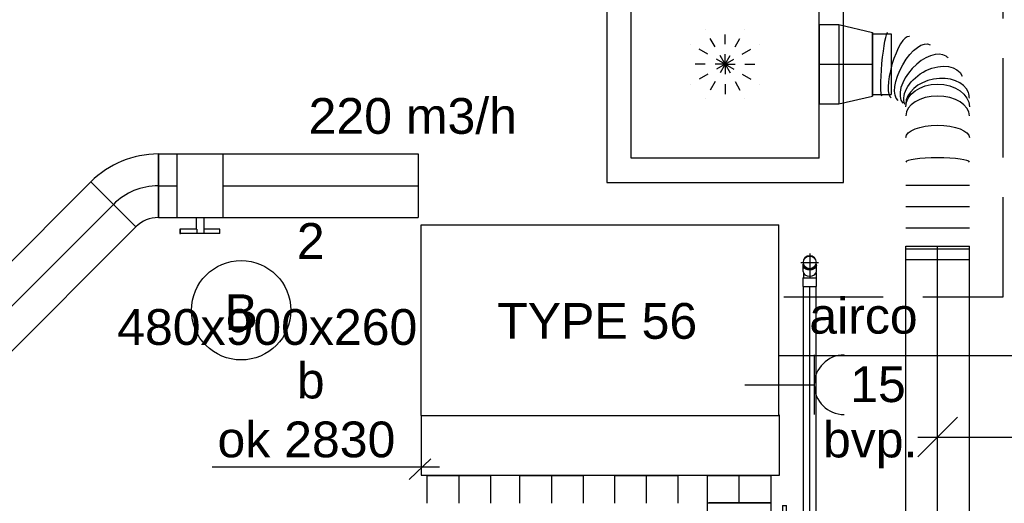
# Model space of a CAD drawing. Extents: x -257677 to 221252, y -185516 to 120782.
# Tile 118 of 171: x -26233 to -23756, y -50805 to -49589. Entities that reach past the tile are written whole.
import ezdxf
from ezdxf.enums import TextEntityAlignment as Align
from ezdxf.lldxf.tags import DXFTag

# ---------------------------------------------------------------- set-up
doc = ezdxf.new("R2010")
doc.units = 0
doc.header["$LTSCALE"] = 50
for name, pattern in [('2322140', [45, 40, -5]), ('2322203', [45, 5, -2, 5, -2, 5, -2, 5, -2, 5, -2, 5, -5]), ('AUSGEZOGEN', [0]), ('STREEPJES', [0.1, 0.05, -0.05])]:
    doc.linetypes.add(name, pattern=pattern)
doc.layers.get('0').update_dxf_attribs({"linetype": 'CONTINUOUS'})
for name, color, linetype in [('AIRCO', 3, 'CONTINUOUS'), ('EL6222--', 3, 'CONTINUOUS'), ('EL6311--', 3, 'CONTINUOUS'), ('WL524---_D', 153, 'CONTINUOUS'), ('WL524---_HARTLIJN', 8, 'CONTINUOUS'), ('WL5448--', 4, 'CONTINUOUS'), ('WL570---_RETOUR_RST', 2, 'CONTINUOUS'), ('WL570---_TOEVOER', 3, 'CONTINUOUS'), ('WL570---_TOEVOER_HL', 8, 'CONTINUOUS'), ('WL570---_TOEVOER_RST', 2, 'CONTINUOUS'), ('WL570---_TOEVOER_RST_HL', 1, 'CONTINUOUS'), ('WL5911--_D', 2, 'CONTINUOUS'), ('WM570---_TOEVOER', 1, 'CONTINUOUS'), ('WM570---_TOEVOER_PR', 1, 'CONTINUOUS'), ('WM570---_TOEVOER_RST_PR', 1, 'CONTINUOUS')]:
    doc.layers.add(name, color=color, linetype=linetype)
doc.styles.add('BURO-018', font='ARIAL.TTF', dxfattribs={"height": 63})
doc.styles.add('BURO-025', font='ARIAL.TTF', dxfattribs={"height": 125})
tags = doc.linetypes.add('CENTER2', pattern=[28.575000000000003, 19.05, -3.175, 3.175, -3.175]).pattern_tags.tags
tags[10:11] = [DXFTag(74, 4), DXFTag(75, 0), DXFTag(340, '0'), DXFTag(46, 1.0), DXFTag(50, 0.0), DXFTag(44, 0.0), DXFTag(45, 0.0)]
tags[8:9] = [DXFTag(74, 4), DXFTag(75, 0), DXFTag(340, '0'), DXFTag(46, 1.0), DXFTag(50, 0.0), DXFTag(44, 0.0), DXFTag(45, 0.0)]
tags[6:7] = [DXFTag(74, 4), DXFTag(75, 0), DXFTag(340, '0'), DXFTag(46, 1.0), DXFTag(50, 0.0), DXFTag(44, 0.0), DXFTag(45, 0.0)]
tags[4:5] = [DXFTag(74, 4), DXFTag(75, 0), DXFTag(340, '0'), DXFTag(46, 1.0), DXFTag(50, 0.0), DXFTag(44, 0.0), DXFTag(45, 0.0)]

# ---------------------------------------------------------------- blocks, each defined once
blk = doc.blocks.new('1115B3')
at = {"color": 0, "linetype": 'Continuous'}
blk.add_circle((0, 3.5), 2.5, dxfattribs=at)
at = {"color": 0, "linetype": 'Continuous', "style": 'BURO-018'}
for tag, p in [('E_GKAST', (0, 11.5)), ('E_GROEP', (0, 8.5)), ('E_SGROEP', (4.5, 8.5)), ('E_ARMCODE', (0, 3.5)), ('E_SLET', (4.5, 2.5))]:
    blk.add_attdef(tag, text='', height=1.8, dxfattribs=at).set_placement(p, align=Align.MIDDLE)
blk = doc.blocks.new('111304')
at = {"color": 0, "linetype": 'Continuous'}
for p, q in [((-1.5, 4.5), (1.5, 4.5)), ((0, 1), (0, 4.5))]:
    blk.add_line(p, q, dxfattribs=at)
blk.add_arc((0, 6), 1.5, 180, 0, dxfattribs=at)
at = {"color": 0, "linetype": 'Continuous', "style": 'BURO-018'}
for tag, p in [('E_GKAST', (0, 11.5)), ('E_GROEP', (0, 8.5)), ('E_SGROEP', (4.5, 8.5))]:
    blk.add_attdef(tag, text='', height=1.8, dxfattribs=at).set_placement(p, align=Align.MIDDLE)
at = {"color": 0, "linetype": 'Continuous', "style": 'BURO-018', "flags": 1}
for tag, height, p in [('E_VERMCODE', 1.8, (13, 8.5)), ('E_MATCODE', 1.799999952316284, (0, 0))]:
    blk.add_attdef(tag, text='', height=height, dxfattribs=at).set_placement(p, align=Align.MIDDLE)
blk = doc.blocks.new('*U795')
at = {"color": 0, "ltscale": 10}
for p, q in [((297.5, 297.5, -2757.5), (-297.5, 297.5, -2757.5)), ((-297.5, 297.5, -2757.5), (-297.5, -297.5, -2757.5)), ((297.5, -297.5, -2757.5), (297.5, 297.5, -2757.5)), ((236.5, 236.5, -2757.5), (-236.5, 236.5, -2757.5)), ((-236.5, -236.5, -2757.5), (-236.5, 236.5, -2757.5)), ((236.5, -236.5, -2757.5), (236.5, 236.5, -2757.5)), ((236.5, -236.5, -2757.5), (-236.5, -236.5, -2757.5)), ((-297.5, -297.5, -2757.5), (297.5, -297.5, -2757.5))]:
    blk.add_line(p, q, dxfattribs=at)
at = {"color": 8, "linetype": 'STREEPJES', "ltscale": 10}
for q in [(0, 100, -2757.5), (-50, 86.60254037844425, -2757.5), (50, 86.60254037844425, -2757.5), (-86.60254037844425, 50, -2757.5), (86.60254037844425, 50, -2757.5), (-100, 0, -2757.5), (-86.60254037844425, -50, -2757.5), (-50, -86.60254037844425, -2757.5), (0, -100, -2757.5), (50, -86.60254037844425, -2757.5), (86.60254037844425, -50, -2757.5), (100, 0, -2757.5)]:
    blk.add_line((0, 0, -2757.5), q, dxfattribs=at)
at = {"layer": 'WL570---_TOEVOER_RST_HL', "linetype": 'CENTER2'}
blk.add_circle((0, 0, -2757.5), 0.075, dxfattribs=at)
at = {"layer": 'WL570---_TOEVOER_RST', "color": 1, "style": 'BURO-018'}
for tag in ['MC', 'Q']:
    blk.add_attdef(tag, text='', height=90, dxfattribs=at).set_placement((0, 0), align=Align.MIDDLE)
at = {"layer": 'WM570---_TOEVOER_RST_PR', "color": 1, "style": 'BURO-018'}
blk.add_attdef('POSNR', text='', height=90, dxfattribs=at).set_placement((0, 0), align=Align.MIDDLE)
blk = doc.blocks.new('*U804')
at = {"color": 0, "ltscale": 10}
for p, q in [((-16.79999999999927, 22.62741699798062, -2778.991378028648), (-16.79999999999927, 7.071067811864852, -2778.991378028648)), ((-16, 5.122499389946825, -2778.991378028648), (-16, 6.505382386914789, -2778.991378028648)), ((16, 5.122499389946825, -2778.991378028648), (16, 6.505382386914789, -2778.991378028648)), ((16.79999999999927, 22.62741699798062, -2778.991378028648), (16.79999999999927, 7.071067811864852, -2778.991378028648))]:
    blk.add_line(p, q, dxfattribs=at)
blk.add_arc((0, 0, -2778.991378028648), 16.8, 90.17999999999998, 90, dxfattribs=at)
blk.add_ellipse((0, 22.62741699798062, -2778.991378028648), major_axis=(-16.8, 1.028703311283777e-15), ratio=0.7071067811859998, start_param=3.141592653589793, end_param=6.283185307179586, dxfattribs=at)
at = {"color": 0, "ltscale": 10, "extrusion": (0, 0, -1)}
blk.add_ellipse((0, 7.07106781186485, -2778.991378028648), major_axis=(-16.8, 1.028703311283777e-15), ratio=0.7071067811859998, start_param=6.034060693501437, end_param=9.673902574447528, dxfattribs=at)
at = {"layer": 'WL524---_HARTLIJN', "linetype": 'CENTER2'}
blk.add_line((0, 0, -2778.991378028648), (3.983397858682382e-16, 6.505382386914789, -2778.991378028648), dxfattribs=at)
at = {"layer": 'WL524---_D', "color": 1, "style": 'BURO-018'}
blk.add_attdef('POSNR', text='', height=90, dxfattribs=at).set_placement((0, 0), align=Align.MIDDLE)
blk = doc.blocks.new('*U805')
at = {"color": 0, "ltscale": 10}
blk.add_circle((0, 0, -2830), 16, dxfattribs=at)
at = {"layer": 'WL524---_HARTLIJN', "linetype": 'CENTER2'}
for p, q in [((-22.39999999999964, 0, -2830), (22.39999999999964, 0, -2830)), ((0, -22.40000000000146, -2830), (0, 22.40000000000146, -2830))]:
    blk.add_line(p, q, dxfattribs=at)
blk.add_circle((0, 0, -2830), 0.075, dxfattribs=at)
at = {"layer": 'WL524---_D', "color": 1, "style": 'BURO-018'}
blk.add_attdef('POSNR', text='', height=90, dxfattribs=at).set_placement((0, 0), align=Align.MIDDLE)
blk = doc.blocks.new('*U806')
at = {"color": 0, "ltscale": 10}
for p, q in [((-2.741806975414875, 16, -2750), (0.6269647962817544, 16, -2750)), ((0.6269647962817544, 16, -2750), (6.27589734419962, 16, -2750)), ((6.27589734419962, 16, -2750), (9.200000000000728, 16, -2750)), ((10, 16.79999999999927, -2750), (9.200000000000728, 16, -2750)), ((32, 16.79999999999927, -2750), (10, 16.79999999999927, -2750)), ((10, -16.79999999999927, -2750), (10, 16.79999999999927, -2750)), ((32, -16.79999999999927, -2750), (32, 16.79999999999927, -2750)), ((-2.741806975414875, -16, -2750), (0.6269647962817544, -16, -2750)), ((0.6269647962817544, -16, -2750), (6.27589734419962, -16, -2750)), ((6.27589734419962, -16, -2750), (9.200000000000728, -16, -2750)), ((10, -16.79999999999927, -2750), (9.200000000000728, -16, -2750)), ((32, -16.79999999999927, -2750), (10, -16.79999999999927, -2750))]:
    blk.add_line(p, q, dxfattribs=at)
at = {"layer": 'WL524---_HARTLIJN', "linetype": 'CENTER2'}
for p, q in [((-21.92031021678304, 0, -2750), (-6.505382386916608, 0, -2750)), ((-6.505382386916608, 0, -2750), (9.200000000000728, 0, -2750))]:
    blk.add_line(p, q, dxfattribs=at)
at = {"layer": 'WL524---_D', "color": 1, "style": 'BURO-018'}
blk.add_attdef('POSNR', text='', height=90, dxfattribs=at).set_placement((0, 0), align=Align.MIDDLE)
blk = doc.blocks.new('*U847')
at = {"color": 0, "ltscale": 10}
for p, q in [((-66.29999999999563, -80.00000000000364, -2944.999999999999), (-66.29999999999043, 79.99999999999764, -2944.999999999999)), ((103.4497220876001, 9.6873629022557, -2944.999999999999), (-9.687362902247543, -103.4497220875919, -2944.999999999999))]:
    blk.add_line(p, q, dxfattribs=at)
for centre, radius, start, end in [((-66.29999999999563, -160.0623591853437, -2944.999999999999), 240.0623591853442, 45.00000000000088, 89.99999999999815), ((-66.29999999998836, -160.0623591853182, -2944.999999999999), 80.06235918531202, 44.99999999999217, 90.00000000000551)]:
    blk.add_arc(centre, radius, start, end, dxfattribs=at)
at = {"layer": 'WL570---_TOEVOER_HL', "linetype": 'CENTER2'}
blk.add_arc((-66.29999999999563, -160.06235918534, -2944.999999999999), 160.0623591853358, 45, 89.99999999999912, dxfattribs=at)
at = {"layer": 'WM570---_TOEVOER_PR', "color": 1, "style": 'BURO-018'}
blk.add_attdef('POSNR', text='', height=90, dxfattribs=at).set_placement((0, 0), align=Align.MIDDLE)
blk = doc.blocks.new('*U848')
at = {"color": 0, "ltscale": 10}
for p, q in [((7.275957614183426e-12, 79.99999999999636, -2944.999999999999), (721.2170301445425, 79.99999999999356, -2944.999999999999)), ((0, -80.00000000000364, -2944.999999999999), (5.195843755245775e-12, 79.99999999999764, -2944.999999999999)), ((721.2170301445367, 80, -2944.999999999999), (721.2170301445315, -80.00000000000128, -2944.999999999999)), ((0, -80.00000000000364, -2944.999999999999), (721.2170301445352, -80.00000000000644, -2944.999999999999))]:
    blk.add_line(p, q, dxfattribs=at)
at = {"layer": 'WL570---_TOEVOER_HL', "linetype": 'CENTER2'}
blk.add_line((0, -3.637978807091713e-12, -2944.999999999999), (721.2170301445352, -6.440469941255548e-12, -2944.999999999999), dxfattribs=at)
at = {"layer": 'WM570---_TOEVOER_PR', "color": 1, "style": 'BURO-018'}
blk.add_attdef('POSNR', text='', height=90, dxfattribs=at).set_placement((0, 0), align=Align.MIDDLE)
blk = doc.blocks.new('*U891')
at = {"color": 0, "ltscale": 10}
for p, q in [((-49.5, 100, -2780), (0, 100, -2780)), ((-49.5, 100, -2780), (-49.5, -100, -2780)), ((0, 100, -2780), (85.20000000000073, 80, -2780)), ((0, 100, -2780), (0, -100, -2780)), ((0, 100, -2780), (0, -100, -2780)), ((0, 100, -2780), (0, -100, -2780)), ((85.20000000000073, 80, -2780), (85.20000000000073, -80, -2780)), ((85.20000000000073, 80, -2780), (85.20000000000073, -80, -2780)), ((85.20000000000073, 76, -2780), (131.9000000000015, 76, -2780)), ((131.9000000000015, 76, -2780), (131.9000000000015, -76, -2780)), ((131.9000000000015, 76, -2780), (131.9000000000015, -76, -2780)), ((0, -100, -2780), (85.20000000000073, -80, -2780)), ((85.20000000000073, -76, -2780), (131.9000000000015, -76, -2780)), ((-49.5, -100, -2780), (0, -100, -2780))]:
    blk.add_line(p, q, dxfattribs=at)
at = {"layer": 'WL570---_TOEVOER_RST_HL', "linetype": 'CENTER2'}
for p, q in [((-49.5, 0, -2780), (0, 0, -2780)), ((0, 0, -2780), (85.20000000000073, 0, -2780))]:
    blk.add_line(p, q, dxfattribs=at)
blk.add_circle((85.20000000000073, 0, -2780), 0.075, dxfattribs=at)
at = {"layer": 'WM570---_TOEVOER_RST_PR', "color": 1, "style": 'BURO-018'}
blk.add_attdef('POSNR', text='', height=90, dxfattribs=at).set_placement((0, 0), align=Align.MIDDLE)
blk = doc.blocks.new('*U892')
at = {"color": 0, "ltscale": 10}
for p, q in [((0, 80.00000000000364, -2960), (760.7369599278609, 80.0000000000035, -2960)), ((0, -79.99999999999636, -2960), (2.939152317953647e-14, 80.00000000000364, -2960)), ((760.7369599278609, 80.00000000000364, -2960), (760.7369599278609, -79.99999999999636, -2960)), ((0, -79.99999999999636, -2960), (760.7369599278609, -79.9999999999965, -2960))]:
    blk.add_line(p, q, dxfattribs=at)
at = {"layer": 'WL570---_TOEVOER_HL', "linetype": 'CENTER2'}
blk.add_line((0, 3.637978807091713e-12, -2960), (760.7369599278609, 3.498233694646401e-12, -2960), dxfattribs=at)
at = {"layer": 'WM570---_TOEVOER_PR', "color": 1, "style": 'BURO-018'}
blk.add_attdef('POSNR', text='', height=90, dxfattribs=at).set_placement((0, 0), align=Align.MIDDLE)
blk = doc.blocks.new('*U893')
at = {"color": 0, "ltscale": 10}
for p, q in [((411.3372227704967, 163.3575545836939, -2960), (571.3372227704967, 163.3575545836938, -2960)), ((0, 80.00000000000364, -2960), (-2.939152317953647e-14, -79.99999999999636, -2960)), ((26.66687246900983, 80.00000000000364, -2960), (26.6668724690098, -79.99999999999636, -2960)), ((80.00061740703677, 80.00000000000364, -2960), (80.00061740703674, -79.99999999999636, -2960)), ((133.3343623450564, 80.00000000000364, -2960), (133.3343623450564, -79.99999999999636, -2960)), ((186.6681072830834, 80.00000000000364, -2960), (186.6681072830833, -79.99999999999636, -2960)), ((560.9471667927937, 70.4839139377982, -2960), (561.2824959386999, 71.62557643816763, -2960))]:
    blk.add_line(p, q, dxfattribs=at)
for centre, major_axis, ratio, start_param, end_param in [((484.031870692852, 93.69555484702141, -2960), (77.11148541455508, -22.64918794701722), 0.2721839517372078, 0.02720067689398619, 3.114391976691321), ((449.9604211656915, 30.48861851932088, -2960), (59.03180119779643, -54.73376530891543), 0.5624124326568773, 0.07637636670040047, 3.065216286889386), ((245.1959626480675, 3.637978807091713e-12, -2960), (8.138288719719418e-12, -80), 0.1327540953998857, 0, 3.141592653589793), ((361.757142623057, 3.637978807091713e-12, -2960), (4.596960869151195e-11, -80), 0.6184256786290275, 0, 3.141592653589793), ((398.2522915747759, 3.637978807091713e-12, -2960), (14.61806651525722, -79.34333127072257), 0.6997617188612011, 0.1282155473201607, 3.013377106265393), ((449.9604211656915, 30.48861851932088, -2960), (59.03180119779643, -54.73376530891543), 0.5624124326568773, 6.2068089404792, 6.359561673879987), ((398.2522915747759, 3.637978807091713e-12, -2960), (14.61806651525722, -79.34333127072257), 0.6997617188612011, 6.154969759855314, 6.411400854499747)]:
    blk.add_ellipse(centre, major_axis=major_axis, ratio=ratio, start_param=start_param, end_param=end_param, dxfattribs=at)
at = {"color": 0, "ltscale": 10, "extrusion": (0, 0, -1)}
for centre, major_axis, ratio, start_param, end_param in [((491.3372227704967, 132.5055243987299, -2960), (-79.99699566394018, 7.463536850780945), 0.09289358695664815, 0.008666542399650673, 3.150259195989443), ((469.9190142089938, 58.89948807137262, -2960), (-70.61985685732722, 38.47510119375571), 0.4324244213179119, 0.04927111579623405, 3.190863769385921), ((306.710798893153, 3.637978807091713e-12, -2960), (3.288514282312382e-11, 80), 0.3890659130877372, 0, 3.141592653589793), ((384.1394350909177, 3.637978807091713e-12, -2960), (1.469576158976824e-14, 80), 0.7116852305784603, 0, 3.141592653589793), ((425.5162366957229, 10.39909999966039, -2960), (-40.47918522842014, 69.69957672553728), 0.6533244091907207, 0.1062168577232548, 3.24780951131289)]:
    blk.add_ellipse(centre, major_axis=major_axis, ratio=ratio, start_param=start_param, end_param=end_param, dxfattribs=at)
at = {"layer": 'WM570---_TOEVOER_PR', "color": 1, "style": 'BURO-018'}
blk.add_attdef('POSNR', text='', height=90, dxfattribs=at).set_placement((0, 0), align=Align.MIDDLE)
blk = doc.blocks.new('*U904')
at = {"color": 0, "ltscale": 10}
for p, q in [((0, 79.99999999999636, -2960), (69.8498899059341, 79.99999999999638, -2960)), ((0, -80.00000000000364, -2960), (-2.572996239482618e-14, 79.99999999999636, -2960)), ((0, -80.00000000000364, -2960), (69.8498899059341, -80.00000000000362, -2960))]:
    blk.add_line(p, q, dxfattribs=at)
at = {"layer": 'WL570---_TOEVOER_HL', "linetype": 'CENTER2'}
blk.add_line((0, -3.637978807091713e-12, -2960), (69.8498899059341, -3.626746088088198e-12, -2960), dxfattribs=at)
at = {"layer": 'WM570---_TOEVOER_PR', "color": 1, "style": 'BURO-018'}
blk.add_attdef('POSNR', text='', height=90, dxfattribs=at).set_placement((0, 0), align=Align.MIDDLE)
blk = doc.blocks.new('*U906')
at = {"color": 0, "ltscale": 10}
for p, q in [((0, 79.99999999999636, -2960), (69.8498899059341, 79.99999999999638, -2960)), ((0, -80.00000000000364, -2960), (-2.572996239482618e-14, 79.99999999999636, -2960)), ((0, -80.00000000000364, -2960), (69.8498899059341, -80.00000000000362, -2960))]:
    blk.add_line(p, q, dxfattribs=at)
at = {"layer": 'WL570---_TOEVOER_HL', "linetype": 'CENTER2'}
blk.add_line((0, -3.637978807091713e-12, -2960), (69.8498899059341, -3.626746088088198e-12, -2960), dxfattribs=at)
at = {"layer": 'WM570---_TOEVOER_PR', "color": 1, "style": 'BURO-018'}
blk.add_attdef('POSNR', text='', height=90, dxfattribs=at).set_placement((0, 0), align=Align.MIDDLE)
blk = doc.blocks.new('*U907')
at = {"color": 2, "ltscale": 10}
for p, q in [((240, 449.9999999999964, -250), (-240, 449.9999999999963, -250)), ((-240, -450.0000000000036, -250), (-240.0000000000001, 449.9999999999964, -250)), ((240, -450.0000000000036, -250), (239.9999999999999, 449.9999999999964, -250)), ((240, -450.0000000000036, -250), (-240, -450.0000000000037, -250))]:
    blk.add_line(p, q, dxfattribs=at)
at = {"layer": 'WL5911--_D', "color": 2, "style": 'BURO-025'}
blk.add_attdef('POSNR', text='', height=125, dxfattribs=at).set_placement((0, 0), align=Align.MIDDLE)
blk = doc.blocks.new('*U1055')
at = {"color": 0, "ltscale": 10}
for p, q in [((0, 79.99999999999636, -2960), (68.23732852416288, 79.99999999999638, -2960)), ((0, -80.00000000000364, -2960), (-2.572996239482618e-14, 79.99999999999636, -2960)), ((69.8498899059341, 79.99999999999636, -2960), (69.84988990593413, -80.00000000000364, -2960)), ((0, -80.00000000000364, -2960), (69.8498899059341, -80.00000000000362, -2960))]:
    blk.add_line(p, q, dxfattribs=at)
at = {"layer": 'WL570---_TOEVOER_HL', "linetype": 'CENTER2'}
blk.add_line((0, -3.637978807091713e-12, -2960), (69.8498899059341, -3.626746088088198e-12, -2960), dxfattribs=at)
at = {"layer": 'WM570---_TOEVOER_PR', "color": 1, "style": 'BURO-018'}
blk.add_attdef('POSNR', text='', height=90, dxfattribs=at).set_placement((0, 0), align=Align.MIDDLE)
blk = doc.blocks.new('*U1056')
at = {"color": 0, "ltscale": 10}
for p, q in [((0, 79.99999999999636, -2960), (69.8498899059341, 79.99999999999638, -2960)), ((0, -80.00000000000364, -2960), (-2.572996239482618e-14, 79.99999999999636, -2960)), ((0, -80.00000000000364, -2960), (69.8498899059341, -80.00000000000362, -2960))]:
    blk.add_line(p, q, dxfattribs=at)
at = {"layer": 'WL570---_TOEVOER_HL', "linetype": 'CENTER2'}
blk.add_line((0, -3.637978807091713e-12, -2960), (69.8498899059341, -3.626746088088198e-12, -2960), dxfattribs=at)
at = {"layer": 'WM570---_TOEVOER_PR', "color": 1, "style": 'BURO-018'}
blk.add_attdef('POSNR', text='', height=90, dxfattribs=at).set_placement((0, 0), align=Align.MIDDLE)
blk = doc.blocks.new('*U1059')
at = {"color": 2, "ltscale": 10}
for p, q in [((-9.541666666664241, 120, -2960), (-50.2466210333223, 120, -2960)), ((-50.2466210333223, 109.3333333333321, -2960), (-50.2466210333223, 120, -2960)), ((-50.2466210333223, 109.3333333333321, -2960), (-9.541666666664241, 109.3333333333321, -2960)), ((-9.541666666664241, 79.99999999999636, -2960), (-9.541666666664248, 119.9999999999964, -2960)), ((-9.541666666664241, 119.9999999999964, -2960), (7.515583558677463, 119.9999999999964, -2960)), ((7.515583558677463, 109.3333333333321, -2960), (7.515583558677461, 119.9999999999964, -2960)), ((48.91328770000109, 120, -2960), (7.515583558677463, 120, -2960)), ((7.515583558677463, 109.3333333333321, -2960), (48.91328770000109, 109.3333333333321, -2960)), ((9.541666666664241, 79.99999999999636, -2960), (9.541666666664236, 109.3333333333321, -2960)), ((48.91328770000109, 120, -2960), (50.24662103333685, 119.9999999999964, -2960)), ((48.91328770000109, 109.3333333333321, -2960), (48.91328770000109, 120, -2960)), ((50.24662103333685, 109.3333333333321, -2960), (48.91328770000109, 109.3333333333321, -2960)), ((50.24662103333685, 119.9999999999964, -2960), (50.24662103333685, 109.3333333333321, -2960)), ((-57.25, 79.99999999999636, -2960), (-9.541666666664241, 79.99999999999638, -2960)), ((-57.25, -76.00000000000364, -2960), (-57.25000000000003, 79.99999999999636, -2960)), ((9.541666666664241, 79.99999999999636, -2960), (57.25, 79.99999999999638, -2960)), ((57.25, 79.99999999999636, -2960), (57.25000000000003, -80.00000000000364, -2960)), ((57.25, 75.99999999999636, -2960), (58.25300824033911, 75.99999999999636, -2960)), ((-55.63743861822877, -80.00000000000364, -2960), (57.25, -80.00000000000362, -2960)), ((57.25, -76.00000000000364, -2960), (58.25300824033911, -76.00000000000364, -2960))]:
    blk.add_line(p, q, dxfattribs=at)
blk.add_spline([(9.492711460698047, 79.99417583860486, -2960), (9.34634818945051, 79.97693931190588, -2960), (9.104078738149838, 79.94898902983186, -2960), (8.768389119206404, 79.9114587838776, -2960), (8.342723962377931, 79.86587281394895, -2960), (7.831451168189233, 79.81408537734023, -2960), (7.239817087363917, 79.75820677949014, -2960), (6.573892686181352, 79.70051858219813, -2960), (5.840511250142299, 79.64338119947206, -2960), (5.047198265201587, 79.5891374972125, -2960), (4.202094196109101, 79.54001629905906, -2960), (3.313870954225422, 79.49803983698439, -2960), (2.391642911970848, 79.46493914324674, -2960), (1.444873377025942, 79.44208114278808, -2960), (0.4832774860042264, 79.430410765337, -2960), (-0.4832774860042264, 79.430410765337, -2960), (-1.444873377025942, 79.44208114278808, -2960), (-2.391642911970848, 79.46493914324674, -2960), (-3.313870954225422, 79.49803983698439, -2960), (-4.202094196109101, 79.54001629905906, -2960), (-5.047198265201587, 79.5891374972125, -2960), (-5.840511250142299, 79.64338119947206, -2960), (-6.573892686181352, 79.70051858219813, -2960), (-7.239817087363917, 79.75820677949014, -2960), (-7.831451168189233, 79.81408537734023, -2960), (-8.342723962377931, 79.86587281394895, -2960), (-8.768389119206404, 79.9114587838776, -2960), (-9.104078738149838, 79.94898902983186, -2960), (-9.34634818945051, 79.97693931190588, -2960), (-9.492711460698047, 79.99417583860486, -2960), (-9.541666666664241, 79.99999999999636, -2960)], degree=3, dxfattribs=at)
at = {"layer": 'WL570---_TOEVOER', "color": 1, "style": 'BURO-018'}
blk.add_attdef('I', text='', height=90, dxfattribs=at).set_placement((0, 0), align=Align.MIDDLE)
at = {"layer": 'WM570---_TOEVOER_PR', "color": 1, "style": 'BURO-018'}
blk.add_attdef('POSNR', text='', height=90, dxfattribs=at).set_placement((0, 0), align=Align.MIDDLE)
blk = doc.blocks.new('*U1062')
at = {"color": 8, "linetype": 'STREEPJES', "ltscale": 10}
for p, q in [((21.99999999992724, 16.00000000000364, -2757.000000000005), (75.74063127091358, 16.00000000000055, -2757.000000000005)), ((22.00000000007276, -15.99999999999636, -2757.000000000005), (75.74063127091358, -15.99999999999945, -2757.000000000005))]:
    blk.add_line(p, q, dxfattribs=at)
at = {"color": 0, "ltscale": 10}
for p, q in [((75.74063127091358, 16, -2757.000000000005), (814.5750929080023, 15.9999999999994, -2757.000000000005)), ((814.5750929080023, 16, -2757.000000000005), (814.5750929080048, -16, -2757.000000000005)), ((75.74063127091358, -16, -2757.000000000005), (814.5750929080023, -16.0000000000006, -2757.000000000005))]:
    blk.add_line(p, q, dxfattribs=at)
at = {"layer": 'WL524---_HARTLIJN', "linetype": 'CENTER2'}
blk.add_line((0, 0, -2757.000000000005), (814.5750929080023, -1.96630789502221e-12, -2757.000000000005), dxfattribs=at)
at = {"layer": 'WL524---_D', "color": 1, "style": 'BURO-018'}
blk.add_attdef('POSNR', text='', height=90, dxfattribs=at).set_placement((0, 0), align=Align.MIDDLE)
blk = doc.blocks.new('*U1070')
at = {"layer": 'WM570---_TOEVOER', "color": 0, "ltscale": 10}
for p, q in [((-50, -50), (50, 50)), ((-50, 0), (822.6365240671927, 0))]:
    blk.add_line(p, q, dxfattribs=at)
at = {"layer": 'WM570---_TOEVOER', "color": 0, "style": 'BURO-018'}
for s, p in [('%%c160', (515.0649006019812, 25)), ('2960', (515.0649006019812, -115))]:
    blk.add_text(s, height=90, dxfattribs=at).set_placement(p)
blk = doc.blocks.new('*U1143')
at = {"color": 0, "ltscale": 10}
for p, q in [((0, 80, -2944.999999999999), (47.46844856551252, 80, -2944.999999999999)), ((0, -80, -2944.999999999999), (0, 80, -2944.999999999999)), ((0, -80, -2944.999999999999), (47.46844856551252, -80, -2944.999999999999))]:
    blk.add_line(p, q, dxfattribs=at)
at = {"layer": 'WL570---_TOEVOER_HL', "linetype": 'CENTER2'}
blk.add_line((0, 0, -2944.999999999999), (47.46844856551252, 0, -2944.999999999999), dxfattribs=at)
at = {"layer": 'WM570---_TOEVOER_PR', "color": 1, "style": 'BURO-018'}
blk.add_attdef('POSNR', text='', height=90, dxfattribs=at).set_placement((0, 0), align=Align.MIDDLE)
blk = doc.blocks.new('*U1144')
at = {"color": 2, "ltscale": 10}
for p, q in [((-57.25, 80, -2945), (57.25, 80, -2945)), ((-57.25, -80, -2945), (-57.25, 80, -2945)), ((57.25, 80, -2945), (57.25, -80, -2945)), ((-57.25, -80, -2945), (-9.54166666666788, -80, -2945)), ((-9.54166666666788, -80, -2945), (-9.54166666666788, -109.3333333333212, -2945)), ((9.54166666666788, -80, -2945), (9.54166666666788, -120, -2945)), ((9.54166666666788, -80, -2945), (57.25, -80, -2945)), ((-50.24662103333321, -109.3333333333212, -2945), (-50.24662103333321, -120, -2945)), ((-48.91328770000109, -109.3333333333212, -2945), (-50.24662103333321, -109.3333333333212, -2945)), ((-50.24662103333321, -120, -2945), (-48.91328770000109, -120.0000000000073, -2945)), ((-7.515583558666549, -109.3333333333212, -2945), (-48.91328770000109, -109.3333333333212, -2945)), ((-48.91328770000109, -120.0000000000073, -2945), (-48.91328770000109, -109.3333333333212, -2945)), ((-7.515583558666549, -120.0000000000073, -2945), (-48.91328770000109, -120.0000000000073, -2945)), ((-7.515583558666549, -109.3333333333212, -2945), (-7.515583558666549, -120, -2945)), ((9.54166666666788, -120, -2945), (-7.515583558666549, -120, -2945)), ((50.2466210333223, -109.3333333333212, -2945), (9.54166666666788, -109.3333333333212, -2945)), ((50.2466210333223, -120.0000000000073, -2945), (9.54166666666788, -120.0000000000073, -2945)), ((50.2466210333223, -120.0000000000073, -2945), (50.2466210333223, -109.3333333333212, -2945))]:
    blk.add_line(p, q, dxfattribs=at)
blk.add_spline([(-9.492711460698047, -79.99417583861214, -2945), (-9.34634818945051, -79.97693931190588, -2945), (-9.104078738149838, -79.9489890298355, -2945), (-8.768389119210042, -79.91145878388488, -2945), (-8.342723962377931, -79.86587281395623, -2945), (-7.831451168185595, -79.81408537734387, -2945), (-7.239817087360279, -79.75820677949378, -2945), (-6.573892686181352, -79.70051858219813, -2945), (-5.840511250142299, -79.64338119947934, -2945), (-5.047198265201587, -79.5891374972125, -2945), (-4.202094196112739, -79.5400162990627, -2945), (-3.31387095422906, -79.49803983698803, -2945), (-2.39164291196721, -79.46493914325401, -2945), (-1.444873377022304, -79.44208114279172, -2945), (-0.4832774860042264, -79.430410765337, -2945), (0.4832774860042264, -79.430410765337, -2945), (1.444873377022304, -79.44208114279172, -2945), (2.39164291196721, -79.46493914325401, -2945), (3.31387095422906, -79.49803983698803, -2945), (4.202094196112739, -79.5400162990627, -2945), (5.047198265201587, -79.5891374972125, -2945), (5.840511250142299, -79.64338119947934, -2945), (6.573892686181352, -79.70051858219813, -2945), (7.239817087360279, -79.75820677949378, -2945), (7.831451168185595, -79.81408537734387, -2945), (8.342723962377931, -79.86587281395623, -2945), (8.768389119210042, -79.91145878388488, -2945), (9.104078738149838, -79.9489890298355, -2945), (9.34634818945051, -79.97693931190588, -2945), (9.492711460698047, -79.99417583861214, -2945), (9.54166666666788, -80, -2945)], degree=3, dxfattribs=at)
at = {"layer": 'WL570---_TOEVOER', "color": 1, "style": 'BURO-018'}
blk.add_attdef('I', text='', height=90, dxfattribs=at).set_placement((0, 0), align=Align.MIDDLE)
at = {"layer": 'WM570---_TOEVOER_PR', "color": 1, "style": 'BURO-018'}
blk.add_attdef('POSNR', text='', height=90, dxfattribs=at).set_placement((0, 0), align=Align.MIDDLE)
blk = doc.blocks.new('*U1145')
at = {"color": 0, "ltscale": 10}
for p, q in [((0, 80, -2944.999999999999), (491.5788974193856, 80, -2944.999999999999)), ((491.5788974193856, 80, -2944.999999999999), (491.5788974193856, -80, -2944.999999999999)), ((0, -80, -2944.999999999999), (491.5788974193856, -80, -2944.999999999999))]:
    blk.add_line(p, q, dxfattribs=at)
at = {"layer": 'WL570---_TOEVOER_HL', "linetype": 'CENTER2'}
blk.add_line((0, 0, -2944.999999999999), (491.5788974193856, 0, -2944.999999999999), dxfattribs=at)
at = {"layer": 'WM570---_TOEVOER_PR', "color": 1, "style": 'BURO-018'}
blk.add_attdef('POSNR', text='', height=90, dxfattribs=at).set_placement((0, 0), align=Align.MIDDLE)

msp = doc.modelspace()

# ---------------------------------------------------------------- linework, layer by layer
at = {"layer": 'WL5448--', "linetype": '2322203'}
for p, q in [((-23758.77044096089, -50285.64503025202, 2900), (-23758.7704409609, -49374.14297012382, 2900)), ((-24310.63824607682, -50285.64503025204, 2900), (-23758.77044096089, -50285.64503025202, 2900))]:
    msp.add_line(p, q, dxfattribs=at)
at = {"layer": 'WL5448--', "linetype": '2322140'}
msp.add_line((-24323.00041698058, -50433.85784765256, 2900), (-23610.55762356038, -50433.85784765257, 2900), dxfattribs=at)
at = {"layer": 'WL570---_RETOUR_RST'}
for p, q in [((-25223.00041698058, -50584.89017172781, -2700), (-25223.00041698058, -50734.89017172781, -2700)), ((-24321.69357557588, -50734.89017172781, -2700), (-24321.69357557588, -50583.16129402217, -2700)), ((-25223.00041698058, -50734.89017172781, -2700), (-24321.69357557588, -50734.89017172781, -2700))]:
    msp.add_line(p, q, dxfattribs=at)
at = {"layer": 'WL570---_TOEVOER', "color": 1}
for p, q in [((-25199.05224422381, -50693.85487852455, -2700), (-25253.25099164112, -50745.80670224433, -2700)), ((-25748.605952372, -50714.0024768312, -2700), (-25176.99802927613, -50714.0024768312, -2700))]:
    msp.add_line(p, q, dxfattribs=at)

# ---------------------------------------------------------------- block references
at = {"layer": 'AIRCO', "rotation": 270}
msp.add_blockref('*U907', (-24773.00041698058, -50344.89017172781, 2960), dxfattribs=at)
at = {"layer": 'EL6222--'}
ref = msp.add_blockref('111304', (-24459.02941925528, -50507.195388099), dxfattribs=dict(at, xscale=50, yscale=50, zscale=50, rotation=270))
ref.add_attrib('E_GROEP', '15', dxfattribs={"layer": '0', "color": 1, "linetype": 'Continuous', "height": 90, "style": 'BURO-018'}).set_placement((-24073.91448812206, -50506.36930202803), align=Align.MIDDLE)
at = {"layer": 'EL6311--', "linetype": 'AUSGEZOGEN'}
ref = msp.add_blockref('1115B3', (-25675.70792885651, -50494.75599872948), dxfattribs=dict(at, xscale=50, yscale=50, zscale=50))
ref.add_attrib('E_ARMCODE', 'B', dxfattribs={"layer": '0', "color": 1, "linetype": 'Continuous', "height": 90, "style": 'BURO-018'}).set_placement((-25675.70792885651, -50324.75599396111), align=Align.MIDDLE)
ref.add_attrib('E_SLET', 'b', dxfattribs={"layer": '0', "color": 1, "linetype": 'Continuous', "height": 90, "style": 'BURO-018'}).set_placement((-25500.70792885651, -50494.75599872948), align=Align.MIDDLE)
ref.add_attrib('E_GROEP', '2', dxfattribs={"layer": '0', "color": 1, "linetype": 'Continuous', "height": 90, "style": 'BURO-018'}).set_placement((-25500.70792885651, -50144.75599872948), align=Align.MIDDLE)
at = {"layer": 'WL524---_D'}
for name, p, rotation in [('*U805', (-24245.62303065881, -50199.41487449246, 2830), 270), ('*U804', (-24245.62303065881, -50199.41487449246, 2778.991378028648), 180), ('*U806', (-24245.62303065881, -50228.4062525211, 2750), 270), ('*U1062', (-24245.62303065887, -51074.98134542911, 2757.000000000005), 89.99999999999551)]:
    msp.add_blockref(name, p, dxfattribs=dict(at, rotation=rotation))
at = {"layer": 'WL570---_TOEVOER'}
for name, p, rotation in [('*U893', (-23923.95351007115, -50192.18960531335, 2960), 90), ('*U847', (-25950.37858592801, -50006.63239176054, 2944.999999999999), 45), ('*U848', (-26507.23721824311, -50563.49102407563, 2944.999999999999), 45), ('*U892', (-23923.95351007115, -50919.24071415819, 2960), 90), ('*U904', (-25128.47398299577, -50735.50037739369, 2960), 270), ('*U906', (-24895.2031202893, -50735.50037739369, 2960), 270), ('*U1056', (-24656.9200375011, -50735.50037739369, 2960), 270), ('*U1055', (-24423.68177677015, -50735.50037739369, 2960), 270), ('*U1059', (-24423.64917479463, -50860.98770591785, 2960), 270)]:
    msp.add_blockref(name, p, dxfattribs=dict(at, rotation=rotation))
for name, p in [('*U1143', (-25884.07858592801, -50006.63239176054, 2944.999999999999)), ('*U1144', (-25779.3601373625, -50006.63239176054, 2945)), ('*U1145', (-25722.1101373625, -50006.63239176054, 2944.999999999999))]:
    msp.add_blockref(name, p, dxfattribs=at)
at = {"layer": 'WL570---_TOEVOER_RST'}
ref = msp.add_blockref('*U795', (-24458.51106465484, -49700.85238254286, 2757.5), dxfattribs=at)
ref.add_attrib('Q', '220', dxfattribs={"color": 1, "height": 90, "style": 'BURO-018'}).set_placement((-24899.05542925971, -49500.55061828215), align=Align.MIDDLE)
ref.add_attrib('MC', 'J', dxfattribs={"color": 1, "height": 90, "style": 'BURO-018'}).set_placement((-24642.86587658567, -49304.99443340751), align=Align.MIDDLE)
msp.add_blockref('*U891', (-24172.51106465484, -49700.85238254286, 2780), dxfattribs=at)
at = {"layer": 'WM570---_TOEVOER'}
msp.add_blockref('*U1070', (-23923.95351007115, -50638.73525967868, 2960), dxfattribs=at)

# ---------------------------------------------------------------- texts
at = {"layer": 'AIRCO', "color": 1, "style": 'BURO-018'}
msp.add_text('TYPE 56', height=90, dxfattribs=at).set_placement((-25031.69437259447, -50391.5853367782, -2700))
at = {"layer": 'EL6222--', "color": 1, "style": 'BURO-018'}
msp.add_text('airco', height=90, dxfattribs=at).set_placement((-24246.59661076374, -50378.64305738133))
at = {"layer": 'EL6222--', "color": 1, "insert": (-24212.18613147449, -50599.85741560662), "char_height": 90, "attachment_point": 1, "style": 'BURO-018'}
msp.add_mtext_dynamic_manual_height_columns('bvp.', width=259.5107799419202, gutter_width=450, heights=[0], dxfattribs=at)
at = {"layer": 'WL570---_TOEVOER', "color": 1, "style": 'BURO-018'}
for s, p in [('480x900x260', (-25987.62801242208, -50406.87611390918, -2700)), ('ok 2830', (-25735.26081714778, -50689.66670761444, -2700))]:
    msp.add_text(s, height=90, dxfattribs=at).set_placement(p)
at = {"layer": 'WM570---_TOEVOER', "style": 'BURO-018'}
msp.add_text('220 m3/h', height=90, dxfattribs=at).set_placement((-25506.11951577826, -49875.97639238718, -2700))

doc.saveas('drawing.dxf')
